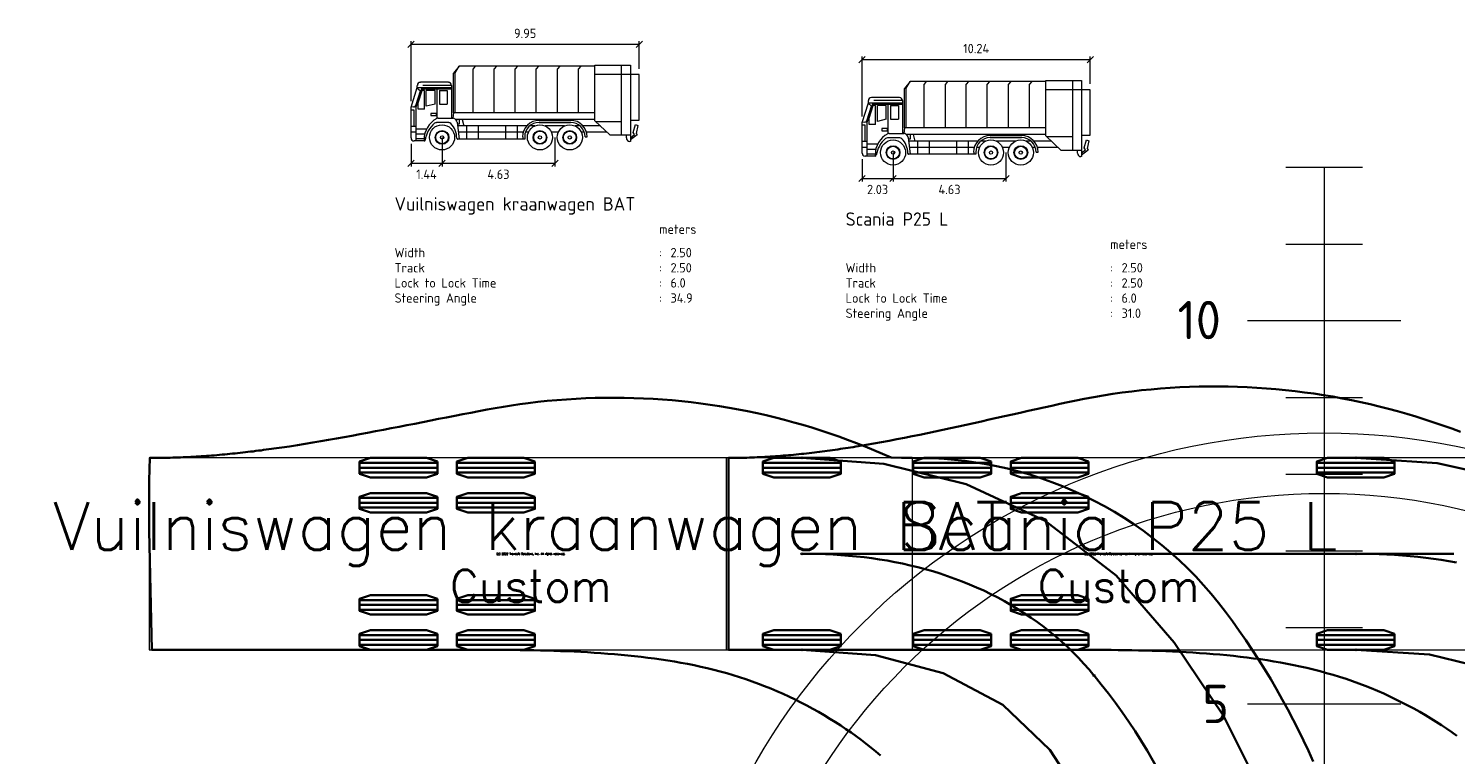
# Model space of a CAD drawing. Header units: metres. Extents: x -173 to 224, y -295 to 41.
# Tile 2 of 41: x -52 to -33, y -279 to -269. Entities that reach past the tile are written whole.
import ezdxf
from ezdxf.enums import TextEntityAlignment as Align

# ---------------------------------------------------------------- set-up
doc = ezdxf.new("R2010")
doc.units = ezdxf.units.M
for name, color, linetype, lineweight in [('N-WE-VH-KANTVERHARDING-G', 210, 'Continuous', 35), ('X-XX-AL-DETAIL1-A', 253, 'Continuous', 18), ('X-XX-AL-T50', 7, 'Continuous', 50), ('X-XX-AL-VERWIJZING-G', 7, 'Continuous', 18)]:
    doc.layers.add(name, color=color, linetype=linetype, lineweight=lineweight)
doc.styles.add('NLCS-ISO-M100-T50', font='NLCS-ISO.ttf', dxfattribs={"height": 0.5})
doc.styles.get("Standard").update_dxf_attribs({"font": 'NLCS-ISO.ttf'})
doc.styles.add('TSText', font='Simplex.shx')

# ---------------------------------------------------------------- blocks, each defined once
blk = doc.blocks.new('*U298')
at = {"layer": 'N-WE-VH-KANTVERHARDING-G', "color": 2, "linetype": 'Continuous', "lineweight": 0, "ltscale": 0.3048, "transparency": 33554687}
blk.add_circle((0, 0), 0.0127, dxfattribs=at)
blk = doc.blocks.new('*U300')
at = {"layer": 'N-WE-VH-KANTVERHARDING-G', "color": 2, "linetype": 'Continuous', "lineweight": 0, "ltscale": 0.3048, "transparency": 33554687}
blk.add_circle((0, 0), 0.0127, dxfattribs=at)
blk = doc.blocks.new('*U302')
at = {"layer": 'N-WE-VH-KANTVERHARDING-G', "color": 3, "linetype": 'Continuous', "ltscale": 0.3048, "transparency": 33554687, "flags": 128}
for points in [[(-50.15, -274.986), (-50.141, -274.986), (-50.125, -274.986), (-50.091, -274.986), (-50.057, -274.986), (-50.023, -274.986), (-49.989, -274.985), (-49.955, -274.985), (-49.921, -274.984), (-49.888, -274.983), (-49.854, -274.982), (-49.82, -274.981), (-49.786, -274.98), (-49.752, -274.979), (-49.718, -274.977), (-49.684, -274.976), (-49.651, -274.974), (-49.617, -274.972), (-49.583, -274.971), (-49.549, -274.969), (-49.515, -274.967), (-49.481, -274.964), (-49.447, -274.962), (-49.413, -274.96), (-49.38, -274.957), (-49.346, -274.954), (-49.312, -274.952), (-49.278, -274.949), (-49.244, -274.946), (-49.21, -274.943), (-49.176, -274.94), (-49.143, -274.937), (-49.109, -274.933), (-49.075, -274.93), (-49.041, -274.926), (-49.007, -274.923), (-48.973, -274.919), (-48.939, -274.915), (-48.905, -274.912), (-48.872, -274.908), (-48.838, -274.904), (-48.804, -274.9), (-48.77, -274.895), (-48.736, -274.891), (-48.702, -274.887), (-48.668, -274.882), (-48.635, -274.878), (-48.601, -274.873), (-48.567, -274.869), (-48.533, -274.864), (-48.499, -274.859), (-48.465, -274.854), (-48.431, -274.85), (-48.33, -274.835), (-48.228, -274.819), (-48.126, -274.803), (-48.025, -274.786), (-47.923, -274.769), (-47.821, -274.752), (-47.72, -274.734), (-47.618, -274.716), (-47.516, -274.697), (-47.414, -274.678), (-47.312, -274.659), (-47.21, -274.639), (-47.107, -274.62), (-47.005, -274.6), (-46.902, -274.58), (-46.799, -274.56), (-46.696, -274.54), (-46.593, -274.519), (-46.49, -274.499), (-46.386, -274.478), (-46.282, -274.458), (-46.177, -274.437), (-46.072, -274.417), (-45.967, -274.396), (-45.862, -274.376), (-45.755, -274.356), (-45.649, -274.336), (-45.542, -274.318), (-45.434, -274.301), (-45.326, -274.285), (-45.218, -274.271), (-45.093, -274.256), (-44.969, -274.243), (-44.844, -274.231), (-44.719, -274.222), (-44.594, -274.214), (-44.468, -274.208), (-44.343, -274.204), (-44.217, -274.201), (-44.092, -274.201), (-43.966, -274.202), (-43.841, -274.205), (-43.716, -274.21), (-43.591, -274.216), (-43.466, -274.224), (-43.341, -274.234), (-43.217, -274.246), (-43.093, -274.26), (-42.969, -274.275), (-42.846, -274.292), (-42.723, -274.311), (-42.6, -274.331), (-42.478, -274.353), (-42.357, -274.377), (-42.235, -274.403), (-42.114, -274.43), (-41.994, -274.459), (-41.875, -274.489), (-41.755, -274.522), (-41.637, -274.555), (-41.519, -274.591), (-41.401, -274.628), (-41.285, -274.667), (-41.168, -274.707), (-41.053, -274.749), (-40.938, -274.792), (-40.824, -274.838), (-40.711, -274.884), (-40.598, -274.932), (-40.486, -274.982), (-40.351, -274.986), (-40.212, -274.986), (-40.073, -274.987), (-39.934, -274.991), (-39.795, -274.998), (-39.658, -275.01), (-39.52, -275.025), (-39.384, -275.044), (-39.249, -275.067), (-39.114, -275.093), (-38.967, -275.125), (-38.822, -275.163), (-38.677, -275.204), (-38.533, -275.25), (-38.391, -275.3), (-38.25, -275.354), (-38.112, -275.413), (-37.975, -275.476), (-37.839, -275.543), (-37.706, -275.614), (-37.575, -275.689), (-37.447, -275.768), (-37.32, -275.85), (-37.197, -275.937), (-37.076, -276.027), (-36.957, -276.121), (-36.842, -276.219), (-36.73, -276.32), (-36.621, -276.424), (-36.515, -276.532), (-36.412, -276.643), (-36.313, -276.757), (-36.218, -276.874), (-36.126, -276.994), (-36.036, -277.115), (-35.948, -277.238), (-35.862, -277.362), (-35.778, -277.487), (-35.695, -277.614), (-35.615, -277.742), (-35.537, -277.871), (-35.46, -278.002), (-35.386, -278.133), (-35.313, -278.266), (-35.243, -278.4), (-35.175, -278.534), (-35.109, -278.669), (-35.045, -278.806), (-34.982, -278.943)], [(-40.624, -278.864), (-40.686, -278.812), (-40.749, -278.761), (-40.813, -278.711), (-40.878, -278.662), (-40.943, -278.614), (-41.009, -278.567), (-41.075, -278.52), (-41.143, -278.475), (-41.211, -278.431), (-41.284, -278.385), (-41.358, -278.341), (-41.433, -278.297), (-41.509, -278.255), (-41.585, -278.214), (-41.662, -278.174), (-41.739, -278.135), (-41.818, -278.097), (-41.896, -278.061), (-41.976, -278.026), (-42.056, -277.993), (-42.136, -277.96), (-42.217, -277.929), (-42.299, -277.899), (-42.381, -277.871), (-42.464, -277.843), (-42.547, -277.818), (-42.63, -277.793), (-42.714, -277.77), (-42.799, -277.748), (-42.884, -277.727), (-42.969, -277.708), (-43.054, -277.689), (-43.14, -277.672), (-43.226, -277.656), (-43.312, -277.641), (-43.398, -277.627), (-43.485, -277.614), (-43.572, -277.602), (-43.659, -277.59), (-43.746, -277.58), (-43.833, -277.57), (-43.92, -277.561), (-44.008, -277.552), (-44.095, -277.545), (-44.182, -277.538), (-44.27, -277.531), (-44.358, -277.525), (-44.445, -277.52), (-44.533, -277.515), (-44.621, -277.511), (-44.708, -277.507), (-44.796, -277.504), (-44.884, -277.501), (-44.972, -277.498), (-45.06, -277.496), (-45.147, -277.494), (-45.235, -277.492), (-45.323, -277.491), (-45.42, -277.489), (-45.518, -277.488), (-45.616, -277.488), (-45.714, -277.487), (-45.813, -277.487), (-45.911, -277.486), (-46.011, -277.486), (-46.11, -277.486), (-46.209, -277.486), (-46.309, -277.486), (-46.409, -277.486), (-46.509, -277.486), (-46.609, -277.486), (-46.71, -277.486), (-46.81, -277.486), (-46.911, -277.486), (-47.012, -277.486), (-47.113, -277.486), (-47.214, -277.486), (-47.315, -277.486), (-47.416, -277.486), (-47.518, -277.486), (-47.619, -277.486), (-47.721, -277.486), (-47.822, -277.486), (-47.924, -277.486), (-48.025, -277.486), (-48.127, -277.486), (-48.228, -277.486), (-48.33, -277.486), (-48.431, -277.486), (-48.465, -277.486), (-48.499, -277.486), (-48.533, -277.486), (-48.567, -277.486), (-48.601, -277.486), (-48.635, -277.486), (-48.668, -277.486), (-48.702, -277.486), (-48.736, -277.486), (-48.77, -277.486), (-48.804, -277.486), (-48.838, -277.486), (-48.872, -277.486), (-48.905, -277.486), (-48.939, -277.486), (-48.973, -277.486), (-49.007, -277.486), (-49.041, -277.486), (-49.075, -277.486), (-49.109, -277.486), (-49.143, -277.486), (-49.176, -277.486), (-49.21, -277.486), (-49.244, -277.486), (-49.278, -277.486), (-49.312, -277.486), (-49.346, -277.486), (-49.38, -277.486), (-49.413, -277.486), (-49.447, -277.486), (-49.481, -277.486), (-49.515, -277.486), (-49.549, -277.486), (-49.583, -277.486), (-49.617, -277.486), (-49.651, -277.486), (-49.684, -277.486), (-49.718, -277.486), (-49.752, -277.486), (-49.786, -277.486), (-49.82, -277.486), (-49.854, -277.486), (-49.888, -277.486), (-49.921, -277.486), (-49.955, -277.486), (-49.989, -277.486), (-50.023, -277.486), (-50.057, -277.486), (-50.091, -277.486), (-50.125, -277.486), (-50.159, -275.937), (-50.159, -275.609), (-50.159, -275.281), (-50.15, -274.986)]]:
    blk.add_lwpolyline(points, dxfattribs=at)
blk = doc.blocks.new('*U304')
at = {"layer": 'N-WE-VH-KANTVERHARDING-G', "color": 2, "linetype": 'Continuous', "ltscale": 0.3048, "transparency": 33554687}
for p, q in [((-6.192, 1.1865), (-7.208, 1.1865)), ((-6.192, 1.123), (-7.208, 1.123)), ((-4.922, 1.1865), (-5.938, 1.1865)), ((-4.922, 1.123), (-5.938, 1.123)), ((-6.192, 1.0595), (-7.208, 1.0595)), ((-4.922, 1.0595), (-5.938, 1.0595)), ((-6.192, 0.7293), (-7.208, 0.7293)), ((-6.192, 0.6658), (-7.208, 0.6658)), ((-6.192, 0.6023), (-7.208, 0.6023)), ((-4.922, 0.7293), (-5.938, 0.7293)), ((-4.922, 0.6658), (-5.938, 0.6658)), ((-4.922, 0.6023), (-5.938, 0.6023)), ((-6.192, -0.6023), (-7.208, -0.6023)), ((-6.192, -0.6658), (-7.208, -0.6658)), ((-6.192, -0.7293), (-7.208, -0.7293)), ((-4.922, -0.6023), (-5.938, -0.6023)), ((-4.922, -0.6658), (-5.938, -0.6658)), ((-4.922, -0.7293), (-5.938, -0.7293)), ((-6.192, -1.0595), (-7.208, -1.0595)), ((-4.922, -1.0595), (-5.938, -1.0595)), ((-6.192, -1.123), (-7.208, -1.123)), ((-6.192, -1.1865), (-7.208, -1.1865)), ((-4.922, -1.123), (-5.938, -1.123)), ((-4.922, -1.1865), (-5.938, -1.1865))]:
    blk.add_line(p, q, dxfattribs=at)
at = {"layer": 'N-WE-VH-KANTVERHARDING-G', "color": 254, "linetype": 'Continuous', "lineweight": 0, "ltscale": 0.3048, "transparency": 33554687}
blk.add_lwpolyline([(0, 1.25), (-9.95, 1.25), (-9.95, -1.25), (0, -1.25), (0, 1.25), (0, 1.25)], close=True, dxfattribs=at)
at = {"layer": 'N-WE-VH-KANTVERHARDING-G', "color": 254, "linetype": 'Continuous', "ltscale": 0.3048, "transparency": 33554687, "flags": 128}
for points in [[(-6.192, 1.202248), (-6.192, 1.043752), (-6.33424, 0.996), (-7.06576, 0.996), (-7.208, 1.043752), (-7.208, 1.202248), (-7.06576, 1.25), (-6.33424, 1.25)], [(-4.922, 1.202248), (-4.922, 1.043752), (-5.06424, 0.996), (-5.79576, 0.996), (-5.938, 1.043752), (-5.938, 1.202248), (-5.79576, 1.25), (-5.06424, 1.25)], [(-6.192, 0.745048), (-6.192, 0.586552), (-6.33424, 0.5388), (-7.06576, 0.5388), (-7.208, 0.586552), (-7.208, 0.745048), (-7.06576, 0.7928), (-6.33424, 0.7928)], [(-4.922, 0.745048), (-4.922, 0.586552), (-5.06424, 0.5388), (-5.79576, 0.5388), (-5.938, 0.586552), (-5.938, 0.745048), (-5.79576, 0.7928), (-5.06424, 0.7928)], [(-6.192, -0.586552), (-6.192, -0.745048), (-6.33424, -0.7928), (-7.06576, -0.7928), (-7.208, -0.745048), (-7.208, -0.586552), (-7.06576, -0.5388), (-6.33424, -0.5388)], [(-4.922, -0.586552), (-4.922, -0.745048), (-5.06424, -0.7928), (-5.79576, -0.7928), (-5.938, -0.745048), (-5.938, -0.586552), (-5.79576, -0.5388), (-5.06424, -0.5388)], [(-6.192, -1.043752), (-6.192, -1.202248), (-6.33424, -1.25), (-7.06576, -1.25), (-7.208, -1.202248), (-7.208, -1.043752), (-7.06576, -0.996), (-6.33424, -0.996)], [(-4.922, -1.043752), (-4.922, -1.202248), (-5.06424, -1.25), (-5.79576, -1.25), (-5.938, -1.202248), (-5.938, -1.043752), (-5.79576, -0.996), (-5.06424, -0.996)]]:
    blk.add_lwpolyline(points, close=True, dxfattribs=at)
blk = doc.blocks.new('*U303')
at = {"layer": 'N-WE-VH-KANTVERHARDING-G', "color": 2, "linetype": 'Continuous', "ltscale": 0.3048, "transparency": 33554687}
for p, q in [((0.508, 1.1865), (-0.508, 1.1865)), ((0.508, 1.123), (-0.508, 1.123)), ((0.508, 1.0595), (-0.508, 1.0595)), ((0.508, -1.0595), (-0.508, -1.0595)), ((0.508, -1.123), (-0.508, -1.123)), ((0.508, -1.1865), (-0.508, -1.1865))]:
    blk.add_line(p, q, dxfattribs=at)
at = {"layer": 'N-WE-VH-KANTVERHARDING-G', "color": 254, "linetype": 'Continuous', "ltscale": 0.3048, "transparency": 33554687, "flags": 128}
for points in [[(0.508, 1.202248), (0.508, 1.043752), (0.36576, 0.996), (-0.36576, 0.996), (-0.508, 1.043752), (-0.508, 1.202248), (-0.36576, 1.25), (0.36576, 1.25)], [(0.508, -1.043752), (0.508, -1.202248), (0.36576, -1.25), (-0.36576, -1.25), (-0.508, -1.202248), (-0.508, -1.043752), (-0.36576, -0.996), (0.36576, -0.996)]]:
    blk.add_lwpolyline(points, close=True, dxfattribs=at)
at = {"layer": 'N-WE-VH-KANTVERHARDING-G'}
blk.add_blockref('*U304', (1.44, 0), dxfattribs=at)
at = {"layer": 'N-WE-VH-KANTVERHARDING-G', "color": 4, "transparency": 33554687, "style": 'TSText'}
for s, height, p in [('Vuilniswagen kraanwagen BAT', 0.625, (-3.535, 0.3625)), ('(c) 2022 Transoft Solutions, Inc. All rights reserved.', 0.025, (-3.535, 0)), ('Custom', 0.4166667, (-3.535, -0.41875))]:
    blk.add_text(s, height=height, dxfattribs=at).set_placement(p, align=Align.MIDDLE_CENTER)
blk = doc.blocks.new('*U307')
at = {"layer": 'N-WE-VH-KANTVERHARDING-G', "color": 6, "linetype": 'Continuous', "lineweight": 0, "ltscale": 0.3048, "transparency": 33554687}
blk.add_circle((0, 0), 0.0127, dxfattribs=at)
blk = doc.blocks.new('*U308')
at = {"layer": 'N-WE-VH-KANTVERHARDING-G', "color": 6, "linetype": 'Continuous', "lineweight": 0, "ltscale": 0.3048, "transparency": 33554687}
blk.add_circle((0, 0), 0.0127, dxfattribs=at)
blk = doc.blocks.new('*U309')
at = {"layer": 'N-WE-VH-KANTVERHARDING-G', "color": 6, "linetype": 'Continuous', "lineweight": 0, "ltscale": 0.3048, "transparency": 33554687}
blk.add_circle((0, 0), 0.0127, dxfattribs=at)
blk = doc.blocks.new('*U297')
at = {"layer": 'N-WE-VH-KANTVERHARDING-G', "color": 2, "linetype": 'Continuous', "ltscale": 0.3048, "transparency": 33554687, "flags": 128}
for points in [[(-41.649, -274.986), (-40.583, -275.062), (-39.509, -275.326), (-38.477, -275.808), (-37.554, -276.52), (-36.795, -277.39), (-36.154, -278.346), (-35.639, -279.375)], [(-41.649, -277.486), (-40.691, -277.555), (-39.806, -277.791), (-39.031, -278.205), (-38.415, -278.79), (-37.938, -279.526)]]:
    blk.add_lwpolyline(points, dxfattribs=at)
at = {"layer": 'N-WE-VH-KANTVERHARDING-G', "color": 6, "linetype": 'Continuous', "ltscale": 0.3048, "transparency": 33554687, "flags": 128}
blk.add_lwpolyline([(-41.649, -276.236), (-41.547, -276.236), (-41.445, -276.238), (-41.344, -276.241), (-41.242, -276.245), (-41.141, -276.252), (-41.04, -276.26), (-40.938, -276.269), (-40.837, -276.281), (-40.737, -276.294), (-40.636, -276.309), (-40.536, -276.325), (-40.436, -276.344), (-40.337, -276.364), (-40.237, -276.386), (-40.139, -276.41), (-40.041, -276.436), (-39.943, -276.464), (-39.846, -276.494), (-39.749, -276.526), (-39.654, -276.56), (-39.559, -276.596), (-39.464, -276.634), (-39.371, -276.674), (-39.278, -276.716), (-39.187, -276.761), (-39.096, -276.807), (-39.007, -276.855), (-38.919, -276.905), (-38.832, -276.958), (-38.746, -277.012), (-38.662, -277.069), (-38.579, -277.127), (-38.497, -277.188), (-38.417, -277.251), (-38.339, -277.315), (-38.262, -277.382), (-38.187, -277.45), (-38.114, -277.521), (-38.043, -277.593), (-37.973, -277.668), (-37.906, -277.744), (-37.841, -277.822)], dxfattribs=at)
at = {"layer": 'N-WE-VH-KANTVERHARDING-G', "color": 6, "linetype": 'Continuous', "ltscale": 0.3048, "transparency": 33554687}
blk.add_arc((-44.078, -282.964), 8.084, 198.7303, 39.5072, dxfattribs=at)
at = {"layer": 'N-WE-VH-KANTVERHARDING-G'}
for name, p in [('*U302', (0, 0)), ('*U303', (-41.649, -276.236)), ('*U298', (-41.649, -274.986)), ('*U307', (-41.649, -276.236)), ('*U300', (-41.649, -277.486))]:
    blk.add_blockref(name, p, dxfattribs=at)
for name, rotation in [('*U308', 309.8761492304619), ('*U309', 309.5072299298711)]:
    blk.add_blockref(name, (-37.841, -277.822), dxfattribs=dict(at, rotation=rotation))
blk = doc.blocks.new('*U313')
at = {"layer": 'N-WE-VH-KANTVERHARDING-G', "color": 2, "linetype": 'Continuous', "lineweight": 0, "ltscale": 0.3048, "transparency": 33554687}
blk.add_circle((0, 0), 0.0127, dxfattribs=at)
blk = doc.blocks.new('*U315')
at = {"layer": 'N-WE-VH-KANTVERHARDING-G', "color": 2, "linetype": 'Continuous', "lineweight": 0, "ltscale": 0.3048, "transparency": 33554687}
blk.add_circle((0, 0), 0.0127, dxfattribs=at)
blk = doc.blocks.new('*U317')
at = {"layer": 'N-WE-VH-KANTVERHARDING-G', "color": 3, "linetype": 'Continuous', "ltscale": 0.3048, "transparency": 33554687, "flags": 128}
for points in [[(-49.825, -274.986), (-49.791, -274.986), (-49.757, -274.986), (-49.723, -274.986), (-49.689, -274.985), (-49.655, -274.985), (-49.621, -274.984), (-49.588, -274.983), (-49.554, -274.982), (-49.52, -274.981), (-49.486, -274.979), (-49.452, -274.978), (-49.418, -274.976), (-49.384, -274.975), (-49.351, -274.973), (-49.317, -274.971), (-49.283, -274.969), (-49.249, -274.967), (-49.215, -274.964), (-49.181, -274.962), (-49.147, -274.959), (-49.113, -274.956), (-49.08, -274.954), (-49.046, -274.951), (-49.012, -274.948), (-48.978, -274.944), (-48.944, -274.941), (-48.91, -274.938), (-48.876, -274.934), (-48.843, -274.931), (-48.809, -274.927), (-48.775, -274.923), (-48.741, -274.919), (-48.707, -274.915), (-48.673, -274.911), (-48.639, -274.907), (-48.605, -274.902), (-48.572, -274.898), (-48.538, -274.893), (-48.504, -274.889), (-48.47, -274.884), (-48.436, -274.879), (-48.402, -274.874), (-48.368, -274.869), (-48.335, -274.864), (-48.301, -274.859), (-48.267, -274.854), (-48.234, -274.849), (-48.2, -274.844), (-48.167, -274.838), (-48.134, -274.833), (-48.033, -274.816), (-47.933, -274.798), (-47.832, -274.78), (-47.731, -274.762), (-47.63, -274.743), (-47.531, -274.723), (-47.43, -274.703), (-47.33, -274.683), (-47.23, -274.662), (-47.13, -274.641), (-47.03, -274.62), (-46.93, -274.598), (-46.829, -274.576), (-46.729, -274.554), (-46.629, -274.532), (-46.529, -274.51), (-46.428, -274.487), (-46.327, -274.465), (-46.226, -274.442), (-46.124, -274.419), (-46.022, -274.396), (-45.92, -274.373), (-45.817, -274.35), (-45.713, -274.328), (-45.609, -274.305), (-45.505, -274.282), (-45.4, -274.259), (-45.294, -274.237), (-45.188, -274.216), (-45.065, -274.193), (-44.941, -274.172), (-44.817, -274.152), (-44.692, -274.135), (-44.567, -274.119), (-44.443, -274.104), (-44.317, -274.092), (-44.192, -274.081), (-44.066, -274.072), (-43.941, -274.065), (-43.815, -274.06), (-43.69, -274.056), (-43.564, -274.054), (-43.439, -274.054), (-43.313, -274.056), (-43.188, -274.059), (-43.063, -274.064), (-42.938, -274.071), (-42.813, -274.079), (-42.689, -274.09), (-42.564, -274.102), (-42.44, -274.115), (-42.317, -274.131), (-42.193, -274.148), (-42.07, -274.167), (-41.948, -274.187), (-41.826, -274.209), (-41.704, -274.233), (-41.583, -274.259), (-41.462, -274.286), (-41.341, -274.315), (-41.221, -274.345), (-41.102, -274.378), (-40.983, -274.411), (-40.864, -274.447), (-40.746, -274.484), (-40.629, -274.522), (-40.512, -274.562), (-40.396, -274.604), (-40.281, -274.647)], [(-40.329, -278.608), (-40.396, -278.56), (-40.463, -278.514), (-40.531, -278.469), (-40.599, -278.425), (-40.668, -278.382), (-40.738, -278.34), (-40.814, -278.296), (-40.891, -278.253), (-40.968, -278.212), (-41.046, -278.172), (-41.125, -278.133), (-41.204, -278.095), (-41.284, -278.058), (-41.364, -278.023), (-41.445, -277.989), (-41.527, -277.957), (-41.609, -277.926), (-41.692, -277.896), (-41.775, -277.867), (-41.859, -277.84), (-41.943, -277.814), (-42.028, -277.79), (-42.113, -277.766), (-42.199, -277.744), (-42.284, -277.724), (-42.371, -277.704), (-42.457, -277.686), (-42.544, -277.669), (-42.631, -277.653), (-42.718, -277.638), (-42.805, -277.624), (-42.892, -277.611), (-42.98, -277.599), (-43.068, -277.587), (-43.155, -277.577), (-43.243, -277.567), (-43.331, -277.558), (-43.419, -277.55), (-43.507, -277.542), (-43.596, -277.535), (-43.684, -277.529), (-43.772, -277.523), (-43.86, -277.518), (-43.949, -277.514), (-44.037, -277.509), (-44.126, -277.506), (-44.214, -277.502), (-44.303, -277.499), (-44.391, -277.497), (-44.48, -277.495), (-44.569, -277.493), (-44.657, -277.491), (-44.746, -277.49), (-44.835, -277.489), (-44.923, -277.488), (-45.012, -277.487), (-45.101, -277.487), (-45.19, -277.487), (-45.288, -277.486), (-45.387, -277.486), (-45.486, -277.486), (-45.586, -277.486), (-45.685, -277.486), (-45.785, -277.486), (-45.886, -277.486), (-45.986, -277.486), (-46.087, -277.486), (-46.188, -277.486), (-46.289, -277.486), (-46.391, -277.486), (-46.493, -277.486), (-46.595, -277.486), (-46.697, -277.486), (-46.799, -277.486), (-46.901, -277.486), (-47.004, -277.486), (-47.106, -277.486), (-47.208, -277.486), (-47.311, -277.486), (-47.413, -277.486), (-47.516, -277.486), (-47.618, -277.486), (-47.72, -277.486), (-47.823, -277.486), (-47.925, -277.486), (-48.027, -277.486), (-48.129, -277.486), (-48.164, -277.486), (-48.198, -277.486), (-48.232, -277.486), (-48.266, -277.486), (-48.301, -277.486), (-48.335, -277.486), (-48.368, -277.486), (-48.402, -277.486), (-48.436, -277.486), (-48.47, -277.486), (-48.504, -277.486), (-48.538, -277.486), (-48.572, -277.486), (-48.605, -277.486), (-48.639, -277.486), (-48.673, -277.486), (-48.707, -277.486), (-48.741, -277.486), (-48.775, -277.486), (-48.809, -277.486), (-48.843, -277.486), (-48.876, -277.486), (-48.91, -277.486), (-48.944, -277.486), (-48.978, -277.486), (-49.012, -277.486), (-49.046, -277.486), (-49.08, -277.486), (-49.113, -277.486), (-49.147, -277.486), (-49.181, -277.486), (-49.215, -277.486), (-49.249, -277.486), (-49.283, -277.486), (-49.317, -277.486), (-49.351, -277.486), (-49.384, -277.486), (-49.418, -277.486), (-49.452, -277.486), (-49.486, -277.486), (-49.52, -277.486), (-49.554, -277.486), (-49.588, -277.486), (-49.621, -277.486), (-49.655, -277.486), (-49.689, -277.486), (-49.723, -277.486), (-49.757, -277.486), (-49.791, -277.486), (-49.825, -277.486), (-49.825, -274.986)]]:
    blk.add_lwpolyline(points, dxfattribs=at)
blk = doc.blocks.new('*U319')
at = {"layer": 'N-WE-VH-KANTVERHARDING-G', "color": 254, "linetype": 'Continuous', "lineweight": 0, "ltscale": 0.3048, "transparency": 33554687}
blk.add_lwpolyline([(0, 1.25), (-10.24, 1.25), (-10.24, -1.25), (0, -1.25), (0, 1.25), (0, 1.25)], close=True, dxfattribs=at)
blk = doc.blocks.new('*U318')
at = {"layer": 'N-WE-VH-KANTVERHARDING-G', "color": 2, "linetype": 'Continuous', "ltscale": 0.3048, "transparency": 33554687}
for p, q in [((-4.752, 1.1865), (-5.768, 1.1865)), ((-4.752, 1.123), (-5.768, 1.123)), ((-3.482, 1.1865), (-4.498, 1.1865)), ((-3.482, 1.123), (-4.498, 1.123)), ((0.508, 1.1865), (-0.508, 1.1865)), ((0.508, 1.123), (-0.508, 1.123)), ((-4.752, 1.0595), (-5.768, 1.0595)), ((-3.482, 1.0595), (-4.498, 1.0595)), ((0.508, 1.0595), (-0.508, 1.0595)), ((-3.482, 0.7293), (-4.498, 0.7293)), ((-3.482, 0.6658), (-4.498, 0.6658)), ((-3.482, 0.6023), (-4.498, 0.6023)), ((-3.482, -0.6023), (-4.498, -0.6023)), ((-3.482, -0.6658), (-4.498, -0.6658)), ((-3.482, -0.7293), (-4.498, -0.7293)), ((-4.752, -1.0595), (-5.768, -1.0595)), ((-3.482, -1.0595), (-4.498, -1.0595)), ((0.508, -1.0595), (-0.508, -1.0595)), ((-4.752, -1.123), (-5.768, -1.123)), ((-4.752, -1.1865), (-5.768, -1.1865)), ((-3.482, -1.123), (-4.498, -1.123)), ((-3.482, -1.1865), (-4.498, -1.1865)), ((0.508, -1.123), (-0.508, -1.123)), ((0.508, -1.1865), (-0.508, -1.1865))]:
    blk.add_line(p, q, dxfattribs=at)
at = {"layer": 'N-WE-VH-KANTVERHARDING-G', "color": 254, "linetype": 'Continuous', "ltscale": 0.3048, "transparency": 33554687, "flags": 128}
for points in [[(-4.752, 1.202248), (-4.752, 1.043752), (-4.89424, 0.996), (-5.62576, 0.996), (-5.768, 1.043752), (-5.768, 1.202248), (-5.62576, 1.25), (-4.89424, 1.25)], [(-3.482, 1.202248), (-3.482, 1.043752), (-3.62424, 0.996), (-4.35576, 0.996), (-4.498, 1.043752), (-4.498, 1.202248), (-4.35576, 1.25), (-3.62424, 1.25)], [(0.508, 1.202248), (0.508, 1.043752), (0.36576, 0.996), (-0.36576, 0.996), (-0.508, 1.043752), (-0.508, 1.202248), (-0.36576, 1.25), (0.36576, 1.25)], [(-3.482, 0.745048), (-3.482, 0.586552), (-3.62424, 0.5388), (-4.35576, 0.5388), (-4.498, 0.586552), (-4.498, 0.745048), (-4.35576, 0.7928), (-3.62424, 0.7928)], [(-3.482, -0.586552), (-3.482, -0.745048), (-3.62424, -0.7928), (-4.35576, -0.7928), (-4.498, -0.745048), (-4.498, -0.586552), (-4.35576, -0.5388), (-3.62424, -0.5388)], [(-4.752, -1.043752), (-4.752, -1.202248), (-4.89424, -1.25), (-5.62576, -1.25), (-5.768, -1.202248), (-5.768, -1.043752), (-5.62576, -0.996), (-4.89424, -0.996)], [(-3.482, -1.043752), (-3.482, -1.202248), (-3.62424, -1.25), (-4.35576, -1.25), (-4.498, -1.202248), (-4.498, -1.043752), (-4.35576, -0.996), (-3.62424, -0.996)], [(0.508, -1.043752), (0.508, -1.202248), (0.36576, -1.25), (-0.36576, -1.25), (-0.508, -1.202248), (-0.508, -1.043752), (-0.36576, -0.996), (0.36576, -0.996)]]:
    blk.add_lwpolyline(points, close=True, dxfattribs=at)
at = {"layer": 'N-WE-VH-KANTVERHARDING-G', "rotation": 359.999999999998}
blk.add_blockref('*U319', (2.03, 0), dxfattribs=at)
at = {"layer": 'N-WE-VH-KANTVERHARDING-G', "color": 4, "transparency": 33554687, "style": 'TSText'}
for s, height, p in [('Scania P25 L', 0.625, (-3.09, 0.3625)), ('(c) 2022 Transoft Solutions, Inc. All rights reserved.', 0.025, (-3.09, 0)), ('Custom', 0.4166667, (-3.09, -0.41875))]:
    blk.add_text(s, height=height, rotation=360, dxfattribs=at).set_placement(p, align=Align.MIDDLE_CENTER)
blk = doc.blocks.new('*U322')
at = {"layer": 'N-WE-VH-KANTVERHARDING-G', "color": 6, "linetype": 'Continuous', "lineweight": 0, "ltscale": 0.3048, "transparency": 33554687}
blk.add_circle((0, 0), 0.0127, dxfattribs=at)
blk = doc.blocks.new('*U312')
at = {"layer": 'N-WE-VH-KANTVERHARDING-G', "color": 2, "linetype": 'Continuous', "ltscale": 0.3048, "transparency": 33554687, "flags": 128}
for points in [[(-41.649, -274.986), (-40.586, -275.054), (-39.508, -275.294)], [(-41.649, -277.486), (-40.687, -277.548), (-39.794, -277.764)]]:
    blk.add_lwpolyline(points, dxfattribs=at)
at = {"layer": 'N-WE-VH-KANTVERHARDING-G', "color": 6, "linetype": 'Continuous', "ltscale": 0.3048, "transparency": 33554687, "flags": 128}
blk.add_lwpolyline([(-41.649, -276.236), (-41.547, -276.236), (-41.445, -276.237), (-41.344, -276.24), (-41.242, -276.244), (-41.141, -276.25), (-41.039, -276.257), (-40.938, -276.266), (-40.837, -276.276), (-40.736, -276.288), (-40.635, -276.301), (-40.535, -276.316), (-40.435, -276.333), (-40.335, -276.351)], dxfattribs=at)
at = {"layer": 'N-WE-VH-KANTVERHARDING-G', "color": 6, "linetype": 'Continuous', "ltscale": 0.3048, "transparency": 33554687}
blk.add_arc((-43.458, -282.981), 7.75, 218.3743, 42.8571, dxfattribs=at)
at = {"layer": 'N-WE-VH-KANTVERHARDING-G'}
for name, p in [('*U317', (0, 0)), ('*U318', (-41.649, -276.236)), ('*U313', (-41.649, -274.986)), ('*U315', (-41.649, -277.486))]:
    blk.add_blockref(name, p, dxfattribs=at)
at = {"layer": 'N-WE-VH-KANTVERHARDING-G', "rotation": 359.999999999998}
blk.add_blockref('*U322', (-41.649, -276.236), dxfattribs=at)
blk = doc.blocks.new('radius vuilnisauto')
at = {"layer": 'X-XX-AL-VERWIJZING-G', "flags": 128}
for points in [[(-0.5, 12), (0.5, 12)], [(0, 12), (0, -12)], [(-0.5, 11), (0.5, 11)], [(1, 10), (-1, 10)], [(-0.5, 9), (0.5, 9)], [(-0.5, 8), (0.5, 8)], [(-0.5, 7), (0.5, 7)], [(-0.5, 6), (0.5, 6)], [(1, 5), (-1, 5)]]:
    blk.add_lwpolyline(points, dxfattribs=at)
at = {"layer": 'X-XX-AL-VERWIJZING-G', "color": 160}
blk.add_circle((0, 0), 8.538, dxfattribs=at)
at = {"layer": 'X-XX-AL-VERWIJZING-G'}
blk.add_circle((0, 0), 7.748, dxfattribs=at)
at = {"layer": 'X-XX-AL-T50', "char_height": 0.5, "attachment_point": 1, "style": 'NLCS-ISO-M100-T50'}
for s, width, insert in [('10', 0.555, (-1.912, 10.259)), ('5', 0.305, (-1.588, 5.254))]:
    blk.add_mtext_dynamic_manual_height_columns(s, width=width, gutter_width=2.5, heights=[0], dxfattribs=dict(at, insert=insert))
blk = doc.blocks.new('*U328')
at = {"layer": 'X-XX-AL-DETAIL1-A', "linetype": 'Continuous', "ltscale": 0.3048, "transparency": 33554687}
for p, q in [((-1.447, 1.592), (-1.529, 1.509)), ((-1.488, 0.809), (-1.488, 1.592)), ((-1.488, 1.551), (1.488, 1.551)), ((1.529, 1.592), (1.447, 1.509)), ((1.488, 1.232), (1.488, 1.592)), ((-0.862, 1.265), (-0.933, 1.174)), ((-0.933, 0.66), (-0.933, 1.174)), ((-0.911, 1.178), (-0.862, 1.265)), ((-0.911, 0.66), (-0.911, 1.178)), ((0.91, 1.265), (-0.862, 1.265)), ((-0.652, 1.265), (-0.68, 1.23)), ((-0.68, 0.66), (-0.68, 1.23)), ((-0.374, 1.265), (-0.402, 1.23)), ((-0.402, 0.66), (-0.402, 1.23)), ((-0.101, 1.265), (-0.129, 1.23)), ((-0.129, 0.66), (-0.129, 1.23)), ((0.173, 1.265), (0.145, 1.23)), ((0.145, 0.66), (0.145, 1.23)), ((0.451, 1.265), (0.423, 1.23)), ((0.423, 0.66), (0.423, 1.23)), ((0.724, 1.265), (0.696, 1.23)), ((0.696, 0.66), (0.696, 1.23)), ((0.91, 0.555), (0.91, 1.278)), ((0.91, 1.278), (1.372, 1.278)), ((1.488, 1.156), (0.91, 1.156)), ((1.254, 1.278), (1.254, 0.367)), ((1.372, 1.278), (1.372, 0.285)), ((1.488, 0.563), (1.488, 1.156)), ((-1.488, 0.732), (-1.406, 0.987)), ((-1.427, 0.752), (-1.365, 0.945)), ((-1.423, 0.736), (-1.342, 0.987)), ((-1.408, 0.98), (-1.365, 0.945)), ((-1.406, 0.987), (-1.406, 1.016)), ((-1.406, 0.987), (-0.96, 0.987)), ((-1.397, 0.788), (-1.345, 0.95)), ((-1, 1.056), (-1.366, 1.056)), ((-1.347, 0.971), (-0.96, 0.971)), ((-1.314, 0.95), (-1.345, 0.95)), ((-0.96, 1.016), (-1.336, 1.016)), ((-1.314, 0.704), (-1.314, 0.95)), ((-1.289, 0.745), (-1.289, 0.95)), ((-1.172, 0.95), (-1.289, 0.95)), ((-1.172, 0.772), (-1.172, 0.95)), ((-1.148, 0.585), (-1.148, 0.971)), ((-1.119, 0.95), (-1.015, 0.95)), ((-1.119, 0.95), (-1.119, 0.772)), ((-1.015, 0.95), (-1.015, 0.772)), ((-0.96, 1.016), (-0.96, 0.588)), ((-1.397, 0.704), (-1.397, 0.788)), ((-1.172, 0.772), (-1.289, 0.745)), ((-1.119, 0.772), (-1.015, 0.772)), ((-1.45, 0.734), (-1.488, 0.731)), ((-1.45, 0.734), (-1.488, 0.731)), ((-1.488, 0.331), (-1.488, 0.732)), ((-1.488, 0.699), (-1.45, 0.699)), ((-1.45, 0.699), (-1.45, 0.481)), ((-1.423, 0.291), (-1.423, 0.736)), ((-1.314, 0.704), (-1.397, 0.704)), ((-1.157, 0.651), (-1.229, 0.651)), ((-1.229, 0.651), (-1.229, 0.622)), ((-1.229, 0.622), (-1.157, 0.622)), ((-1.157, 0.622), (-1.157, 0.651)), ((-1.134, 0.588), (-0.938, 0.588)), ((-0.933, 0.66), (-0.943, 0.588)), ((0.91, 0.66), (-0.933, 0.66)), ((-0.917, 0.578), (-0.893, 0.548)), ((0.91, 0.573), (-0.913, 0.573)), ((-0.857, 0.516), (-0.857, 0.573)), ((-0.821, 0.573), (-0.798, 0.487)), ((0.183, 0.56), (0.592, 0.56)), ((1.372, 0.563), (1.488, 0.563)), ((-1.423, 0.481), (-1.488, 0.481)), ((-1.423, 0.405), (-1.488, 0.405)), ((-1.285, 0.447), (-1.423, 0.447)), ((-1.309, 0.38), (-1.423, 0.38)), ((-0.996, 0.53), (-1.158, 0.53)), ((-0.888, 0.535), (-0.859, 0.315)), ((-0.885, 0.516), (-0.857, 0.516)), ((0.022, 0.487), (-0.882, 0.487)), ((-0.024, 0.405), (-0.871, 0.405)), ((-0.764, 0.487), (-0.764, 0.315)), ((-0.613, 0.487), (-0.613, 0.315)), ((-0.257, 0.487), (-0.257, 0.315)), ((-0.105, 0.487), (-0.105, 0.315)), ((0.043, 0.405), (0.005, 0.405)), ((0.125, 0.487), (0.06, 0.487)), ((0.183, 0.533), (0.592, 0.533)), ((0.513, 0.487), (0.262, 0.487)), ((0.432, 0.405), (0.343, 0.405)), ((0.716, 0.487), (0.651, 0.487)), ((0.771, 0.405), (0.732, 0.405)), ((0.982, 0.487), (0.754, 0.487)), ((1.069, 0.405), (0.799, 0.405)), ((1.11, 0.367), (0.91, 0.555)), ((0.919, 0.547), (1.254, 0.547)), ((1.372, 0.334), (1.426, 0.374)), ((1.41, 0.401), (1.439, 0.504)), ((1.426, 0.374), (1.41, 0.401)), ((1.439, 0.504), (1.469, 0.491)), ((1.469, 0.491), (1.446, 0.39)), ((1.446, 0.39), (1.46, 0.37)), ((-1.488, 0.254), (-1.488, -0.041)), ((-1.317, 0.291), (-1.448, 0.291)), ((-1.318, 0.318), (-1.423, 0.318)), ((-1.318, 0.307), (-1.318, 0.291)), ((-1.084, 0.338), (-1.084, -0.041)), ((-0.005, 0.315), (-0.879, 0.315)), ((-0.032, 0.344), (-0.032, 0.315)), ((-0.005, 0.344), (-0.005, 0.315)), ((0.388, 0.338), (0.388, -0.041)), ((0.781, 0.344), (0.808, 0.344)), ((1.372, 0.367), (1.11, 0.367)), ((1.32, 0.331), (1.32, 0.367)), ((1.372, 0.285), (1.366, 0.285)), ((1.46, 0.37), (1.372, 0.304)), ((-1.447, 0.041), (-1.529, -0.041)), ((-1.043, 0.041), (-1.125, -0.041)), ((0.429, 0.041), (0.347, -0.041)), ((-1.488, 0), (0.388, 0))]:
    blk.add_line(p, q, dxfattribs=at)
for centre, radius in [((-1.084, 0.338), 0.164), ((-1.084, 0.338), 0.0895), ((-1.084, 0.338), 0.082), ((0.193, 0.338), 0.164), ((0.193, 0.338), 0.0895), ((0.193, 0.338), 0.082), ((0.582, 0.338), 0.164), ((0.582, 0.338), 0.0895), ((0.582, 0.338), 0.082), ((-1.084, 0.338), 0.0215), ((0.193, 0.338), 0.0215), ((0.582, 0.338), 0.0215)]:
    blk.add_circle(centre, radius, dxfattribs=at)
for centre, radius, start, end in [((-1.366, 1.016), 0.0395, 90, 180), ((-1, 1.016), 0.0395, 0, 90), ((-1.452, 0.76), 0.0263, 274.2539, 342.1292), ((-1.452, 0.76), 0.0263, 274.2539, 342.1292), ((-1.004, 0.307), 0.314, 118.2924, 180), ((-1.134, 0.548), 0.0395, 90, 118.2924), ((-0.938, 0.562), 0.0263, 38.6813, 90), ((0.183, 0.344), 0.216, 90, 180), ((0.592, 0.344), 0.216, 0, 90), ((-0.953, 0.252), 0.354, 130.3583, 171.7957), ((-1.158, 0.49), 0.0395, 90, 127.4099), ((-0.996, 0.49), 0.0395, 45.9588, 90), ((-1.165, 0.329), 0.273, 359.743, 43.9964), ((-0.914, 0.532), 0.0263, 7.3191, 38.6813), ((0.183, 0.344), 0.189, 90, 180), ((0.592, 0.344), 0.189, 0, 90), ((-1.448, 0.331), 0.0395, 180, 270), ((-1.317, 0.304), 0.0132, 270, 351.7957), ((-0.879, 0.328), 0.0132, 179.743, 270), ((1.366, 0.331), 0.0463, 180, 270)]:
    blk.add_arc(centre, radius, start, end, dxfattribs=at)
at = {"layer": 'X-XX-AL-DETAIL1-A', "transparency": 33554687}
blk.add_text('9.95', height=0.1219, dxfattribs=at).set_placement((0, 1.633), align=Align.CENTER)
for s, p in [('1.44', (-1.286, -0.082)), ('4.63', (-0.348, -0.082))]:
    blk.add_text(s, height=0.1219, dxfattribs=at).set_placement(p, align=Align.TOP_CENTER)
for s, height, p in [('Vuilniswagen kraanwagen BAT', 0.17417, (-1.703, -0.616)), ('meters', 0.1219, (1.747, -0.92)), ('Width', 0.1219, (-1.703, -1.225)), ('2.50', 0.1219, (1.895, -1.225)), ('Track', 0.1219, (-1.703, -1.423)), (':', 0.122, (1.747, -1.225)), ('2.50', 0.1219, (1.895, -1.423)), ('Lock to Lock Time', 0.12192, (-1.703, -1.62)), (':', 0.122, (1.747, -1.423)), (':', 0.122, (1.747, -1.62)), ('6.0', 0.1219, (1.895, -1.62)), ('Steering Angle', 0.12192, (-1.703, -1.817)), (':', 0.122, (1.747, -1.817)), ('34.9', 0.1219, (1.895, -1.817))]:
    blk.add_text(s, height=height, dxfattribs=at).set_placement(p)
blk = doc.blocks.new('*U327')
at = {"layer": 'X-XX-AL-DETAIL1-A'}
blk.add_blockref('*U328', (0, 0), dxfattribs=at)
blk = doc.blocks.new('*U330')
at = {"layer": 'X-XX-AL-DETAIL1-A', "linetype": 'Continuous', "ltscale": 0.3048, "transparency": 33554687}
for p, q in [((-1.447, 1.592), (-1.529, 1.509)), ((-1.488, 0.809), (-1.488, 1.592)), ((-1.488, 1.551), (1.488, 1.551)), ((1.529, 1.592), (1.447, 1.509)), ((1.488, 1.232), (1.488, 1.592)), ((-0.862, 1.265), (-0.933, 1.174)), ((-0.933, 0.66), (-0.933, 1.174)), ((-0.911, 1.178), (-0.862, 1.265)), ((-0.911, 0.66), (-0.911, 1.178)), ((0.91, 1.265), (-0.862, 1.265)), ((-0.652, 1.265), (-0.68, 1.23)), ((-0.68, 0.66), (-0.68, 1.23)), ((-0.374, 1.265), (-0.402, 1.23)), ((-0.402, 0.66), (-0.402, 1.23)), ((-0.101, 1.265), (-0.129, 1.23)), ((-0.129, 0.66), (-0.129, 1.23)), ((0.173, 1.265), (0.145, 1.23)), ((0.145, 0.66), (0.145, 1.23)), ((0.451, 1.265), (0.423, 1.23)), ((0.423, 0.66), (0.423, 1.23)), ((0.724, 1.265), (0.696, 1.23)), ((0.696, 0.66), (0.696, 1.23)), ((0.91, 0.555), (0.91, 1.278)), ((0.91, 1.278), (1.372, 1.278)), ((1.488, 1.156), (0.91, 1.156)), ((1.254, 1.278), (1.254, 0.367)), ((1.372, 1.278), (1.372, 0.285)), ((1.488, 0.563), (1.488, 1.156)), ((-1.488, 0.732), (-1.406, 0.987)), ((-1.427, 0.752), (-1.365, 0.945)), ((-1.423, 0.736), (-1.342, 0.987)), ((-1.408, 0.98), (-1.365, 0.945)), ((-1.406, 0.987), (-1.406, 1.016)), ((-1.406, 0.987), (-0.96, 0.987)), ((-1.397, 0.788), (-1.345, 0.95)), ((-1, 1.056), (-1.366, 1.056)), ((-1.347, 0.971), (-0.96, 0.971)), ((-1.314, 0.95), (-1.345, 0.95)), ((-0.96, 1.016), (-1.336, 1.016)), ((-1.314, 0.704), (-1.314, 0.95)), ((-1.289, 0.745), (-1.289, 0.95)), ((-1.172, 0.95), (-1.289, 0.95)), ((-1.172, 0.772), (-1.172, 0.95)), ((-1.148, 0.585), (-1.148, 0.971)), ((-1.119, 0.95), (-1.015, 0.95)), ((-1.119, 0.95), (-1.119, 0.772)), ((-1.015, 0.95), (-1.015, 0.772)), ((-0.96, 1.016), (-0.96, 0.588)), ((-1.397, 0.704), (-1.397, 0.788)), ((-1.172, 0.772), (-1.289, 0.745)), ((-1.119, 0.772), (-1.015, 0.772)), ((-1.45, 0.734), (-1.488, 0.731)), ((-1.45, 0.734), (-1.488, 0.731)), ((-1.488, 0.331), (-1.488, 0.732)), ((-1.488, 0.699), (-1.45, 0.699)), ((-1.45, 0.699), (-1.45, 0.481)), ((-1.423, 0.291), (-1.423, 0.736)), ((-1.314, 0.704), (-1.397, 0.704)), ((-1.157, 0.651), (-1.229, 0.651)), ((-1.229, 0.651), (-1.229, 0.622)), ((-1.229, 0.622), (-1.157, 0.622)), ((-1.157, 0.622), (-1.157, 0.651)), ((-1.134, 0.588), (-0.938, 0.588)), ((-0.933, 0.66), (-0.943, 0.588)), ((0.91, 0.66), (-0.933, 0.66)), ((-0.917, 0.578), (-0.893, 0.548)), ((0.91, 0.573), (-0.913, 0.573)), ((-0.857, 0.516), (-0.857, 0.573)), ((-0.821, 0.573), (-0.798, 0.487)), ((0.183, 0.56), (0.592, 0.56)), ((1.372, 0.563), (1.488, 0.563)), ((-1.423, 0.481), (-1.488, 0.481)), ((-1.423, 0.405), (-1.488, 0.405)), ((-1.285, 0.447), (-1.423, 0.447)), ((-1.309, 0.38), (-1.423, 0.38)), ((-0.996, 0.53), (-1.158, 0.53)), ((-0.888, 0.535), (-0.859, 0.315)), ((-0.885, 0.516), (-0.857, 0.516)), ((0.022, 0.487), (-0.882, 0.487)), ((-0.024, 0.405), (-0.871, 0.405)), ((-0.764, 0.487), (-0.764, 0.315)), ((-0.613, 0.487), (-0.613, 0.315)), ((-0.257, 0.487), (-0.257, 0.315)), ((-0.105, 0.487), (-0.105, 0.315)), ((0.043, 0.405), (0.005, 0.405)), ((0.125, 0.487), (0.06, 0.487)), ((0.183, 0.533), (0.592, 0.533)), ((0.513, 0.487), (0.262, 0.487)), ((0.432, 0.405), (0.343, 0.405)), ((0.716, 0.487), (0.651, 0.487)), ((0.771, 0.405), (0.732, 0.405)), ((0.982, 0.487), (0.754, 0.487)), ((1.069, 0.405), (0.799, 0.405)), ((1.11, 0.367), (0.91, 0.555)), ((0.919, 0.547), (1.254, 0.547)), ((1.372, 0.334), (1.426, 0.374)), ((1.41, 0.401), (1.439, 0.504)), ((1.426, 0.374), (1.41, 0.401)), ((1.439, 0.504), (1.469, 0.491)), ((1.469, 0.491), (1.446, 0.39)), ((1.446, 0.39), (1.46, 0.37)), ((-1.488, 0.254), (-1.488, -0.041)), ((-1.317, 0.291), (-1.448, 0.291)), ((-1.318, 0.318), (-1.423, 0.318)), ((-1.318, 0.307), (-1.318, 0.291)), ((-1.084, 0.338), (-1.084, -0.041)), ((-0.005, 0.315), (-0.879, 0.315)), ((-0.032, 0.344), (-0.032, 0.315)), ((-0.005, 0.344), (-0.005, 0.315)), ((0.388, 0.338), (0.388, -0.041)), ((0.781, 0.344), (0.808, 0.344)), ((1.372, 0.367), (1.11, 0.367)), ((1.32, 0.331), (1.32, 0.367)), ((1.372, 0.285), (1.366, 0.285)), ((1.46, 0.37), (1.372, 0.304)), ((-1.447, 0.041), (-1.529, -0.041)), ((-1.043, 0.041), (-1.125, -0.041)), ((0.429, 0.041), (0.347, -0.041)), ((-1.488, 0), (0.388, 0))]:
    blk.add_line(p, q, dxfattribs=at)
for centre, radius in [((-1.084, 0.338), 0.164), ((-1.084, 0.338), 0.0895), ((-1.084, 0.338), 0.082), ((0.193, 0.338), 0.164), ((0.193, 0.338), 0.0895), ((0.193, 0.338), 0.082), ((0.582, 0.338), 0.164), ((0.582, 0.338), 0.0895), ((0.582, 0.338), 0.082), ((-1.084, 0.338), 0.0215), ((0.193, 0.338), 0.0215), ((0.582, 0.338), 0.0215)]:
    blk.add_circle(centre, radius, dxfattribs=at)
for centre, radius, start, end in [((-1.366, 1.016), 0.0395, 90, 180), ((-1, 1.016), 0.0395, 0, 90), ((-1.452, 0.76), 0.0263, 274.2539, 342.1292), ((-1.452, 0.76), 0.0263, 274.2539, 342.1292), ((-1.004, 0.307), 0.314, 118.2924, 180), ((-1.134, 0.548), 0.0395, 90, 118.2924), ((-0.938, 0.562), 0.0263, 38.6813, 90), ((0.183, 0.344), 0.216, 90, 180), ((0.592, 0.344), 0.216, 0, 90), ((-0.953, 0.252), 0.354, 130.3583, 171.7957), ((-1.158, 0.49), 0.0395, 90, 127.4099), ((-0.996, 0.49), 0.0395, 45.9588, 90), ((-1.165, 0.329), 0.273, 359.743, 43.9964), ((-0.914, 0.532), 0.0263, 7.3191, 38.6813), ((0.183, 0.344), 0.189, 90, 180), ((0.592, 0.344), 0.189, 0, 90), ((-1.448, 0.331), 0.0395, 180, 270), ((-1.317, 0.304), 0.0132, 270, 351.7957), ((-0.879, 0.328), 0.0132, 179.743, 270), ((1.366, 0.331), 0.0463, 180, 270)]:
    blk.add_arc(centre, radius, start, end, dxfattribs=at)
at = {"layer": 'X-XX-AL-DETAIL1-A', "transparency": 33554687}
blk.add_text('10.24', height=0.1219, dxfattribs=at).set_placement((0, 1.633), align=Align.CENTER)
for s, p in [('2.03', (-1.286, -0.082)), ('4.63', (-0.348, -0.082))]:
    blk.add_text(s, height=0.1219, dxfattribs=at).set_placement(p, align=Align.TOP_CENTER)
for s, height, p in [('Scania P25 L', 0.17417, (-1.703, -0.616)), ('meters', 0.1219, (1.747, -0.92)), ('Width', 0.1219, (-1.703, -1.225)), ('2.50', 0.1219, (1.895, -1.225)), ('Track', 0.1219, (-1.703, -1.423)), (':', 0.122, (1.747, -1.225)), ('2.50', 0.1219, (1.895, -1.423)), ('Lock to Lock Time', 0.12192, (-1.703, -1.62)), (':', 0.122, (1.747, -1.423)), (':', 0.122, (1.747, -1.62)), ('6.0', 0.1219, (1.895, -1.62)), ('Steering Angle', 0.12192, (-1.703, -1.817)), (':', 0.122, (1.747, -1.817)), ('31.0', 0.1219, (1.895, -1.817))]:
    blk.add_text(s, height=height, dxfattribs=at).set_placement(p)
blk = doc.blocks.new('*U329')
at = {"layer": 'X-XX-AL-DETAIL1-A'}
blk.add_blockref('*U330', (0, 0), dxfattribs=at)

msp = doc.modelspace()

# ---------------------------------------------------------------- linework, layer by layer
at = {"layer": 'N-WE-VH-KANTVERHARDING-G', "flags": 128}
msp.add_lwpolyline([(-41.649, -276.236), (-33.151, -276.236)], dxfattribs=at)

# ---------------------------------------------------------------- block references
at = {"layer": 'N-WE-VH-KANTVERHARDING-G'}
for name, p in [('*U312', (7.22, 0)), ('*U297', (0, 0))]:
    msp.add_blockref(name, p, dxfattribs=at)
at = {"layer": 'X-XX-AL-DETAIL1-A'}
for name, p in [('*U327', (-45.258, -271.145)), ('*U329', (-39.377, -271.343))]:
    msp.add_blockref(name, p, dxfattribs=at)
at = {"layer": 'X-XX-AL-T50'}
msp.add_blockref('radius vuilnisauto', (-34.84, -283.197), dxfattribs=at)

doc.saveas('drawing.dxf')
